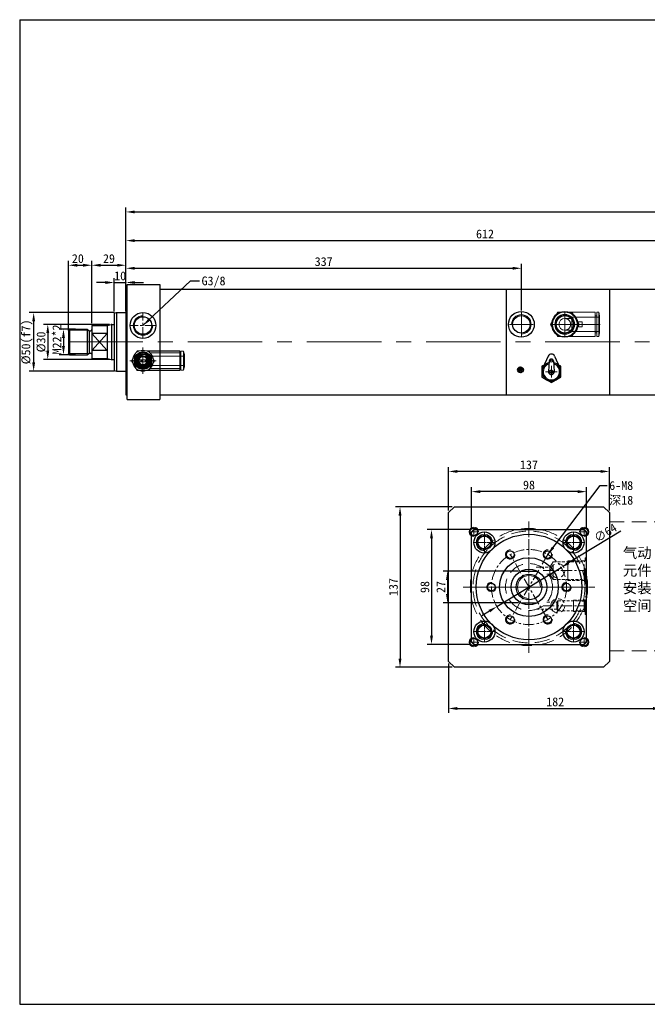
# Model space of a CAD drawing. Header units: millimetres. Extents: x 3288 to 4488, y -533 to 312.
# Tile 1 of 2: x 3288 to 3823, y -528 to 312. Entities that reach past the tile are written whole.
import ezdxf

# ---------------------------------------------------------------- set-up
doc = ezdxf.new("R2010")
doc.units = ezdxf.units.MM
doc.header["$MEASUREMENT"] = 0
doc.linetypes.add('CENTER', pattern=[50.8, 31.75, -6.35, 6.35, -6.35])
doc.linetypes.add('DASHED', pattern=[19.05, 12.7, -6.35])
doc.layers.get('Defpoints').update_dxf_attribs({"lineweight": 25})
for name, color, linetype, lineweight in [('图层1', 7, 'Continuous', 25), ('图层2', 3, 'CENTER', 13), ('图层3', 2, 'Continuous', 13), ('图层4', 1, 'Continuous', 30), ('图层5', 5, 'DASHED', 13), ('图层7', 4, 'Continuous', 13)]:
    doc.layers.add(name, color=color, linetype=linetype, lineweight=lineweight)
doc.dimstyles.new('ISO-25', dxfattribs={"dimscale": 2, "dimtxt": 2.5, "dimasz": 2.5, "dimexe": 1.25, "dimexo": 0.625, "dimtad": 1, "dimtxsty": 'Standard', "dimcen": 2.5, "dimadec": 0, "dimazin": 0, "dimtfac": 1, "dimtmove": 0, "dimatfit": 3, "dimfxl": 0, "dimarcsym": 0})

# ---------------------------------------------------------------- blocks, each defined once
blk = doc.blocks.new('*D24')
at = {"layer": 'Defpoints', "color": 0, "transparency": 16777216}
for p in [(4460.29, 147.68), (4460.29, 105.27), (3378.29, 81.77)]:
    blk.add_point(p, dxfattribs=at)
at = {"layer": '图层3', "color": 0, "lineweight": -2, "transparency": 16777216}
for p, q in [((3378.29, 83.65), (3378.29, 151.43)), ((4460.29, 107.15), (4460.29, 151.43)), ((3385.79, 147.68), (4452.79, 147.68))]:
    blk.add_line(p, q, dxfattribs=at)
at = {"layer": '图层3', "color": 0, "transparency": 16777216}
for points in [[(3385.79, 148.93), (3385.79, 146.43), (3378.29, 147.68)], [(4452.79, 146.43), (4452.79, 148.93), (4460.29, 147.68)]]:
    blk.add_solid(points, dxfattribs=at)
at = {"layer": '图层3', "color": 0, "transparency": 16777216, "insert": (3919.29, 153.31), "char_height": 7.5, "attachment_point": 5}
blk.add_mtext('1082', dxfattribs=at)
blk = doc.blocks.new('*D25')
at = {"layer": 'Defpoints', "color": 0, "transparency": 16777216}
for p in [(3378.29, 102.2), (3378.29, 61.77), (3349.29, 50.77)]:
    blk.add_point(p, dxfattribs=at)
at = {"layer": '图层3', "color": 0, "lineweight": -2, "transparency": 16777216}
for p, q in [((3349.29, 52.65), (3349.29, 105.95)), ((3356.79, 102.2), (3370.79, 102.2)), ((3378.29, 63.65), (3378.29, 105.95))]:
    blk.add_line(p, q, dxfattribs=at)
at = {"layer": '图层3', "color": 0, "transparency": 16777216}
for points in [[(3356.79, 103.45), (3356.79, 100.95), (3349.29, 102.2)], [(3370.79, 100.95), (3370.79, 103.45), (3378.29, 102.2)]]:
    blk.add_solid(points, dxfattribs=at)
at = {"layer": '图层3', "color": 0, "transparency": 16777216, "insert": (3363.79, 107.82), "char_height": 7.5, "attachment_point": 5}
blk.add_mtext('29', dxfattribs=at)
blk = doc.blocks.new('*D26')
at = {"layer": 'Defpoints', "color": 0, "transparency": 16777216}
for p in [(3370.29, 61.77), (3299.6, 11.77), (3370.29, 11.77)]:
    blk.add_point(p, dxfattribs=at)
at = {"layer": '图层3', "color": 0, "lineweight": -2, "transparency": 16777216}
for p, q in [((3368.41, 61.77), (3295.85, 61.77)), ((3299.6, 54.27), (3299.6, 19.27)), ((3368.41, 11.77), (3295.85, 11.77))]:
    blk.add_line(p, q, dxfattribs=at)
at = {"layer": '图层3', "color": 0, "transparency": 16777216}
for points in [[(3300.85, 54.27), (3298.35, 54.27), (3299.6, 61.77)], [(3298.35, 19.27), (3300.85, 19.27), (3299.6, 11.77)]]:
    blk.add_solid(points, dxfattribs=at)
at = {"layer": '图层3', "color": 0, "transparency": 16777216, "insert": (3293.98, 36.77), "char_height": 7.5, "attachment_point": 5, "rotation": 90}
blk.add_mtext('%%c50(f7)', dxfattribs=at)
blk = doc.blocks.new('*D27')
at = {"layer": 'Defpoints', "color": 0, "transparency": 16777216}
for p in [(3337.29, 47.77), (3325.02, 25.77), (3337.29, 25.77)]:
    blk.add_point(p, dxfattribs=at)
at = {"layer": '图层3', "color": 0, "lineweight": -2, "transparency": 16777216}
for p, q in [((3335.41, 47.77), (3321.27, 47.77)), ((3325.02, 40.27), (3325.02, 33.27)), ((3335.41, 25.77), (3321.27, 25.77))]:
    blk.add_line(p, q, dxfattribs=at)
at = {"layer": '图层3', "color": 0, "transparency": 16777216}
for points in [[(3326.27, 40.27), (3323.77, 40.27), (3325.02, 47.77)], [(3323.77, 33.27), (3326.27, 33.27), (3325.02, 25.77)]]:
    blk.add_solid(points, dxfattribs=at)
at = {"layer": '图层3', "color": 0, "transparency": 16777216, "insert": (3319.4, 38.91), "char_height": 7.5, "attachment_point": 5, "rotation": 90}
blk.add_mtext('M22*2', dxfattribs=at)
blk = doc.blocks.new('*D28')
at = {"layer": 'Defpoints', "color": 0, "transparency": 16777216}
for p in [(3349.29, 102.2), (3349.29, 61.77), (3329.29, 44.77)]:
    blk.add_point(p, dxfattribs=at)
at = {"layer": '图层3', "color": 0, "lineweight": -2, "transparency": 16777216}
for p, q in [((3329.29, 46.65), (3329.29, 105.95)), ((3336.79, 102.2), (3341.79, 102.2)), ((3349.29, 63.65), (3349.29, 105.95))]:
    blk.add_line(p, q, dxfattribs=at)
at = {"layer": '图层3', "color": 0, "transparency": 16777216}
for points in [[(3336.79, 103.45), (3336.79, 100.95), (3329.29, 102.2)], [(3341.79, 100.95), (3341.79, 103.45), (3349.29, 102.2)]]:
    blk.add_solid(points, dxfattribs=at)
at = {"layer": '图层3', "color": 0, "transparency": 16777216, "insert": (3337.28, 107.82), "char_height": 7.5, "attachment_point": 5}
blk.add_mtext('20', dxfattribs=at)
blk = doc.blocks.new('*D29')
at = {"layer": 'Defpoints', "color": 0, "transparency": 16777216}
for p in [(3378.29, 87.46), (3368.29, 61.24), (3378.29, 61.24)]:
    blk.add_point(p, dxfattribs=at)
at = {"layer": '图层3', "color": 0, "lineweight": -2, "transparency": 16777216}
for p, q in [((3360.79, 87.46), (3353.29, 87.46)), ((3368.29, 63.11), (3368.29, 91.21)), ((3368.29, 87.46), (3378.29, 87.46)), ((3378.29, 63.11), (3378.29, 91.21)), ((3385.79, 87.46), (3393.29, 87.46))]:
    blk.add_line(p, q, dxfattribs=at)
at = {"layer": '图层3', "color": 0, "transparency": 16777216}
for points in [[(3360.79, 86.21), (3360.79, 88.71), (3368.29, 87.46)], [(3385.79, 88.71), (3385.79, 86.21), (3378.29, 87.46)]]:
    blk.add_solid(points, dxfattribs=at)
at = {"layer": '图层3', "color": 0, "transparency": 16777216, "insert": (3373.29, 93.08), "char_height": 7.5, "attachment_point": 5}
blk.add_mtext('10', dxfattribs=at)
blk = doc.blocks.new('*D30')
at = {"layer": 'Defpoints', "color": 0, "transparency": 16777216}
for p in [(3366.02, 51.77), (3311.63, 21.77), (3366.02, 21.77)]:
    blk.add_point(p, dxfattribs=at)
at = {"layer": '图层3', "color": 0, "lineweight": -2, "transparency": 16777216}
for p, q in [((3364.15, 51.77), (3307.88, 51.77)), ((3311.63, 44.27), (3311.63, 29.27)), ((3364.15, 21.77), (3307.88, 21.77))]:
    blk.add_line(p, q, dxfattribs=at)
at = {"layer": '图层3', "color": 0, "transparency": 16777216}
for points in [[(3312.88, 44.27), (3310.38, 44.27), (3311.63, 51.77)], [(3310.38, 29.27), (3312.88, 29.27), (3311.63, 21.77)]]:
    blk.add_solid(points, dxfattribs=at)
at = {"layer": '图层3', "color": 0, "transparency": 16777216, "insert": (3306.01, 36.77), "char_height": 7.5, "attachment_point": 5, "rotation": 90}
blk.add_mtext('%%c30', dxfattribs=at)
blk = doc.blocks.new('*D31')
at = {"layer": 'Defpoints', "color": 0, "transparency": 16777216}
for p in [(3715.29, 99.63), (3378.29, 81.77), (3715.29, 61.77)]:
    blk.add_point(p, dxfattribs=at)
at = {"layer": '图层3', "color": 0, "lineweight": -2, "transparency": 16777216}
for p, q in [((3378.29, 83.65), (3378.29, 103.38)), ((3715.29, 63.65), (3715.29, 103.38)), ((3385.79, 99.63), (3707.79, 99.63))]:
    blk.add_line(p, q, dxfattribs=at)
at = {"layer": '图层3', "color": 0, "transparency": 16777216}
for points in [[(3385.79, 100.88), (3385.79, 98.38), (3378.29, 99.63)], [(3707.79, 98.38), (3707.79, 100.88), (3715.29, 99.63)]]:
    blk.add_solid(points, dxfattribs=at)
at = {"layer": '图层3', "color": 0, "transparency": 16777216, "insert": (3546.79, 105.26), "char_height": 7.5, "attachment_point": 5}
blk.add_mtext('337', dxfattribs=at)
blk = doc.blocks.new('*D32')
at = {"layer": 'Defpoints', "color": 0, "transparency": 16777216}
for p in [(3990.29, 123.2), (3990.29, 105.27), (3378.29, 81.77)]:
    blk.add_point(p, dxfattribs=at)
at = {"layer": '图层3', "color": 0, "lineweight": -2, "transparency": 16777216}
for p, q in [((3378.29, 83.65), (3378.29, 126.95)), ((3990.29, 107.15), (3990.29, 126.95)), ((3385.79, 123.2), (3982.79, 123.2))]:
    blk.add_line(p, q, dxfattribs=at)
at = {"layer": '图层3', "color": 0, "transparency": 16777216}
for points in [[(3385.79, 124.45), (3385.79, 121.95), (3378.29, 123.2)], [(3982.79, 121.95), (3982.79, 124.45), (3990.29, 123.2)]]:
    blk.add_solid(points, dxfattribs=at)
at = {"layer": '图层3', "color": 0, "transparency": 16777216, "insert": (3684.29, 128.83), "char_height": 7.5, "attachment_point": 5}
blk.add_mtext('612', dxfattribs=at)
blk = doc.blocks.new('*D63')
at = {"layer": 'Defpoints', "color": 0, "transparency": 16777216}
for p in [(3714.8, -158.82), (3652.29, -185.82), (3714.8, -185.82)]:
    blk.add_point(p, dxfattribs=at)
at = {"layer": '图层3', "color": 0, "lineweight": -2, "transparency": 16777216}
for p, q in [((3712.92, -158.82), (3648.54, -158.82)), ((3652.29, -166.32), (3652.29, -178.32)), ((3712.92, -185.82), (3648.54, -185.82))]:
    blk.add_line(p, q, dxfattribs=at)
at = {"layer": '图层3', "color": 0, "transparency": 16777216}
for points in [[(3651.04, -166.32), (3653.54, -166.32), (3652.29, -158.82)], [(3651.04, -178.32), (3653.54, -178.32), (3652.29, -185.82)]]:
    blk.add_solid(points, dxfattribs=at)
at = {"layer": '图层3', "color": 0, "transparency": 16777216, "insert": (3646.66, -172.32), "char_height": 7.5, "attachment_point": 5, "rotation": 90}
blk.add_mtext('27', dxfattribs=at)
blk = doc.blocks.new('*D64')
at = {"layer": 'Defpoints', "color": 0, "transparency": 16777216}
for p in [(3672.78, -123.32), (3638.69, -221.32), (3672.78, -221.32)]:
    blk.add_point(p, dxfattribs=at)
at = {"layer": '图层3', "color": 0, "lineweight": -2, "transparency": 16777216}
for p, q in [((3670.91, -123.32), (3634.94, -123.32)), ((3638.69, -130.82), (3638.69, -213.82)), ((3670.91, -221.32), (3634.94, -221.32))]:
    blk.add_line(p, q, dxfattribs=at)
at = {"layer": '图层3', "color": 0, "transparency": 16777216}
for points in [[(3637.44, -130.82), (3639.94, -130.82), (3638.69, -123.32)], [(3637.44, -213.82), (3639.94, -213.82), (3638.69, -221.32)]]:
    blk.add_solid(points, dxfattribs=at)
at = {"layer": '图层3', "color": 0, "transparency": 16777216, "insert": (3633.06, -172.32), "char_height": 7.5, "attachment_point": 5, "rotation": 90}
blk.add_mtext('98', dxfattribs=at)
blk = doc.blocks.new('*D65')
at = {"layer": 'Defpoints', "color": 0, "transparency": 16777216}
for p in [(3672.78, -90.94), (3672.78, -123.32), (3770.78, -123.32)]:
    blk.add_point(p, dxfattribs=at)
at = {"layer": '图层3', "color": 0, "lineweight": -2, "transparency": 16777216}
for p, q in [((3672.78, -121.45), (3672.78, -87.19)), ((3763.28, -90.94), (3680.28, -90.94)), ((3770.78, -121.45), (3770.78, -87.19))]:
    blk.add_line(p, q, dxfattribs=at)
at = {"layer": '图层3', "color": 0, "transparency": 16777216}
for points in [[(3680.28, -89.69), (3680.28, -92.19), (3672.78, -90.94)], [(3763.28, -89.69), (3763.28, -92.19), (3770.78, -90.94)]]:
    blk.add_solid(points, dxfattribs=at)
at = {"layer": '图层3', "color": 0, "transparency": 16777216, "insert": (3721.78, -85.32), "char_height": 7.5, "attachment_point": 5}
blk.add_mtext('98', dxfattribs=at)
blk = doc.blocks.new('*D66')
at = {"layer": 'Defpoints', "color": 0, "transparency": 16777216}
for p in [(3749.12, -155.68), (3694.45, -188.96)]:
    blk.add_point(p, dxfattribs=at)
at = {"layer": '图层3', "color": 0, "lineweight": -2, "transparency": 16777216}
for p, q in [((3800.03, -124.69), (3755.52, -151.78)), ((3694.45, -188.96), (3749.12, -155.68)), ((3688.04, -192.86), (3681.64, -196.76))]:
    blk.add_line(p, q, dxfattribs=at)
at = {"layer": '图层3', "color": 0, "transparency": 16777216}
for points in [[(3754.87, -150.72), (3756.17, -152.85), (3749.12, -155.68)], [(3687.39, -191.8), (3688.69, -193.93), (3694.45, -188.96)]]:
    blk.add_solid(points, dxfattribs=at)
at = {"layer": '图层3', "color": 0, "transparency": 16777216, "insert": (3786.96, -126.06), "char_height": 7.5, "attachment_point": 5, "rotation": 31.33265}
blk.add_mtext('∅64', dxfattribs=at)
blk = doc.blocks.new('*D67')
at = {"layer": 'Defpoints', "color": 0, "transparency": 16777216}
for p in [(3834.96, -226.64), (3653.28, -235.82), (3834.96, -275.93)]:
    blk.add_point(p, dxfattribs=at)
at = {"layer": '图层3', "color": 0, "lineweight": -2, "transparency": 16777216}
for p, q in [((3834.96, -228.51), (3834.96, -279.68)), ((3653.28, -237.7), (3653.28, -279.68)), ((3660.78, -275.93), (3827.46, -275.93))]:
    blk.add_line(p, q, dxfattribs=at)
at = {"layer": '图层3', "color": 0, "transparency": 16777216}
for points in [[(3660.78, -274.68), (3660.78, -277.18), (3653.28, -275.93)], [(3827.46, -274.68), (3827.46, -277.18), (3834.96, -275.93)]]:
    blk.add_solid(points, dxfattribs=at)
at = {"layer": '图层3', "color": 0, "transparency": 16777216, "insert": (3744.12, -270.3), "char_height": 7.5, "attachment_point": 5}
blk.add_mtext('182', dxfattribs=at)
blk = doc.blocks.new('*D68')
at = {"layer": 'Defpoints', "color": 0, "transparency": 16777216}
for p in [(3653.28, -73.71), (3653.28, -108.82), (3790.28, -108.82)]:
    blk.add_point(p, dxfattribs=at)
at = {"layer": '图层3', "color": 0, "lineweight": -2, "transparency": 16777216}
for p, q in [((3653.28, -106.95), (3653.28, -69.96)), ((3782.78, -73.71), (3660.78, -73.71)), ((3790.28, -106.95), (3790.28, -69.96))]:
    blk.add_line(p, q, dxfattribs=at)
at = {"layer": '图层3', "color": 0, "transparency": 16777216}
for points in [[(3660.78, -72.46), (3660.78, -74.96), (3653.28, -73.71)], [(3782.78, -72.46), (3782.78, -74.96), (3790.28, -73.71)]]:
    blk.add_solid(points, dxfattribs=at)
at = {"layer": '图层3', "color": 0, "transparency": 16777216, "insert": (3721.78, -68.08), "char_height": 7.5, "attachment_point": 5}
blk.add_mtext('137', dxfattribs=at)
blk = doc.blocks.new('*D69')
at = {"layer": 'Defpoints', "color": 0, "transparency": 16777216}
for p in [(3658.28, -103.82), (3611.86, -240.82), (3658.28, -240.82)]:
    blk.add_point(p, dxfattribs=at)
at = {"layer": '图层3', "color": 0, "lineweight": -2, "transparency": 16777216}
for p, q in [((3656.41, -103.82), (3608.11, -103.82)), ((3611.86, -111.32), (3611.86, -233.32)), ((3656.41, -240.82), (3608.11, -240.82))]:
    blk.add_line(p, q, dxfattribs=at)
at = {"layer": '图层3', "color": 0, "transparency": 16777216}
for points in [[(3610.61, -111.32), (3613.11, -111.32), (3611.86, -103.82)], [(3610.61, -233.32), (3613.11, -233.32), (3611.86, -240.82)]]:
    blk.add_solid(points, dxfattribs=at)
at = {"layer": '图层3', "color": 0, "transparency": 16777216, "insert": (3606.24, -172.32), "char_height": 7.5, "attachment_point": 5, "rotation": 90}
blk.add_mtext('137', dxfattribs=at)

msp = doc.modelspace()

# ---------------------------------------------------------------- hatches: boundary and pattern name
at = {"layer": '图层7'}
h = msp.add_hatch(dxfattribs=at)
h.set_pattern_fill('ANSI37', color=256, scale=8, angle=270, style=0)
h.set_pattern_definition([(315, (3156.2052, 1765.6174), (0.7071068, 0.7071068), []), (45, (3156.2052, 1765.6174), (-0.7071068, 0.7071068), [])])
h.paths.add_polyline_path([(3714.507, 10.507, 1), (3714.507, 15.507, 1)])

# ---------------------------------------------------------------- linework, layer by layer
at = {"layer": '图层1'}
for p, q in [((3379.288, 85.772), (3407.288, 85.772)), ((3379.288, -12.228), (3379.288, 85.772)), ((3407.288, 85.772), (3407.288, 36.772)), ((3378.288, 81.772), (3378.288, 36.772)), ((3378.288, 81.772), (3378.288, -8.228)), ((3378.288, 81.772), (3379.288, 81.772)), ((3407.288, 81.772), (3702.288, 81.772)), ((3702.288, 81.772), (3990.288, 81.772)), ((3702.288, 81.772), (3702.288, -8.228)), ((3790.288, 81.772), (3790.288, -8.228)), ((3368.288, 61.236), (3370.288, 61.772)), ((3368.288, 61.236), (3368.288, 36.772)), ((3370.288, 61.772), (3370.288, 11.772)), ((3370.288, 61.772), (3378.288, 61.772)), ((3349.288, 50.772), (3349.288, 22.772)), ((3349.288, 50.772), (3362.288, 50.772)), ((3362.288, 50.772), (3365.766, 51.703)), ((3362.288, 50.772), (3362.288, 22.772)), ((3366.021, 51.754), (3366.021, 21.789)), ((3330.288, 47.772), (3329.288, 46.772)), ((3329.288, 46.772), (3329.288, 26.772)), ((3330.288, 47.772), (3345.288, 47.772)), ((3330.288, 47.772), (3330.288, 25.772)), ((3345.288, 47.772), (3345.288, 25.772)), ((3345.288, 47.772), (3346.496, 46.565)), ((3346.788, 46.361), (3346.788, 27.272)), ((3347.203, 46.272), (3348.288, 46.272)), ((3349.288, 29.561), (3362.288, 43.983)), ((3349.288, 43.983), (3362.288, 29.561)), ((3362.288, 43.983), (3349.288, 43.983)), ((3368.288, 36.772), (3368.288, 12.308)), ((3407.288, 36.772), (3407.288, -12.228)), ((3330.288, 25.772), (3329.288, 26.772)), ((3330.288, 25.772), (3345.288, 25.772)), ((3345.288, 25.772), (3346.496, 26.979)), ((3347.203, 27.272), (3348.288, 27.272)), ((3362.288, 29.561), (3349.288, 29.561)), ((3349.288, 22.772), (3362.288, 22.772)), ((3362.288, 22.772), (3365.766, 21.84)), ((3734.661, 17.052), (3732.87, 16.018)), ((3738.143, 24.649), (3733.598, 14.733)), ((3739.076, 20.539), (3738.378, 11.594)), ((3742.665, 20.539), (3743.363, 11.594)), ((3743.597, 24.649), (3748.143, 14.733)), ((3748.87, 16.018), (3747.08, 17.052)), ((3368.288, 12.308), (3370.288, 11.772)), ((3370.288, 11.772), (3378.288, 11.772)), ((3732.87, 16.018), (3732.87, 6.781)), ((3748.87, 6.781), (3748.87, 16.018)), ((3732.87, 6.781), (3740.87, 2.162)), ((3740.87, 2.162), (3748.87, 6.781)), ((3378.288, -8.228), (3379.288, -8.228)), ((3407.288, -8.228), (3702.288, -8.228)), ((3702.288, -8.228), (3990.288, -8.228)), ((3379.288, -12.228), (3407.288, -12.228)), ((3674.784, -123.324), (3672.784, -125.324)), ((3672.784, -219.324), (3672.784, -125.324)), ((3674.784, -123.324), (3768.784, -123.324)), ((3770.784, -125.324), (3768.784, -123.324)), ((3770.784, -219.324), (3770.784, -125.324)), ((3714.799, -158.824), (3728.769, -158.824)), ((3714.799, -185.824), (3728.769, -185.824)), ((3672.784, -219.324), (3674.784, -221.324)), ((3674.784, -221.324), (3768.784, -221.324)), ((3770.784, -219.324), (3768.784, -221.324))]:
    msp.add_line(p, q, dxfattribs=at)
at = {"layer": '图层1', "ltscale": 5}
for p, q in [((3366.284, 51.772), (3368.288, 51.772)), ((3366.284, 21.772), (3368.288, 21.772))]:
    msp.add_line(p, q, dxfattribs=at)
at = {"layer": '图层1'}
msp.add_lwpolyline([(3658.284, -103.824), (3785.284, -103.824), (3790.284, -108.824), (3790.284, -235.824), (3785.284, -240.824), (3658.284, -240.824), (3653.284, -235.824), (3653.284, -108.824)], close=True, dxfattribs=at)
for centre, radius in [((3392.788, 50.772), 11), ((3715.288, 51.772), 11), ((3715.288, 51.772), 7.5), ((3752.288, 51.772), 11), ((3752.288, 51.772), 7.5), ((3392.788, 50.772), 7.5), ((3392.788, 20.772), 7.5), ((3392.788, 20.772), 4.25), ((3740.87, 20.399), 1), ((3714.507, 13.007), 2.5), ((3740.87, 11.399), 1.5), ((3674.784, -125.324), 3.25), ((3683.784, -134.324), 9), ((3759.784, -134.324), 9), ((3768.784, -125.324), 3.25), ((3721.784, -172.324), 45), ((3683.784, -134.324), 6.25), ((3683.784, -134.324), 5.5), ((3759.784, -134.324), 6.25), ((3759.784, -134.324), 5.5), ((3705.784, -144.611), 3.25), ((3737.784, -144.611), 3.25), ((3721.784, -172.324), 25), ((3721.784, -172.324), 15.2), ((3721.784, -172.324), 15.2), ((3721.784, -172.324), 11), ((3689.784, -172.324), 3.25), ((3753.784, -172.324), 3.25), ((3683.784, -210.324), 9), ((3705.784, -200.037), 3.25), ((3737.784, -200.037), 3.25), ((3759.784, -210.324), 9), ((3683.784, -210.324), 6.25), ((3683.784, -210.324), 5.5), ((3759.784, -210.324), 6.25), ((3759.784, -210.324), 5.5), ((3674.784, -219.324), 3.25), ((3768.784, -219.324), 3.25)]:
    msp.add_circle(centre, radius, dxfattribs=at)
for centre, radius, start, end in [((3366.284, 49.772), 2, 90, 105), ((3347.203, 47.272), 1, 225, 270), ((3348.288, 47.272), 1, 270, 0), ((3347.203, 26.272), 1, 90, 135), ((3348.288, 26.272), 1, 0, 90), ((3740.87, 23.399), 3, 24.624318, 155.375682), ((3366.284, 23.772), 2, 255, 270), ((3740.87, 11.399), 8, 103.749113, 76.250887), ((3740.87, 11.399), 7, 106.463989, 73.536011), ((3740.87, 20.399), 1.8, 4.460844, 175.539156), ((3740.87, 11.399), 2.5, 175.539156, 4.460844)]:
    msp.add_arc(centre, radius, start, end, dxfattribs=at)
at = {"layer": '图层2', "ltscale": 0.3}
for p, q in [((3392.788, 39.772), (3392.788, 61.772)), ((3403.788, 50.772), (3381.788, 50.772)), ((3392.788, 9.596), (3392.788, 31.947)), ((3403.964, 20.772), (3381.613, 20.772)), ((3721.784, -116.324), (3721.784, -228.324)), ((3683.784, -125.324), (3683.784, -143.324)), ((3721.784, -221.324), (3721.784, -123.324)), ((3759.784, -125.324), (3759.784, -143.324)), ((3674.784, -134.324), (3692.784, -134.324)), ((3768.784, -134.324), (3750.784, -134.324)), ((3737.784, -200.037), (3705.784, -144.611)), ((3737.784, -144.611), (3705.784, -200.037)), ((3733.784, -158.324), (3770.784, -158.324)), ((3665.784, -172.324), (3777.784, -172.324)), ((3672.784, -172.324), (3770.784, -172.324)), ((3733.784, -188.324), (3770.784, -188.324)), ((3683.784, -219.324), (3683.784, -201.324)), ((3759.784, -219.324), (3759.784, -201.324)), ((3674.784, -210.324), (3692.784, -210.324)), ((3768.784, -210.324), (3750.784, -210.324))]:
    msp.add_line(p, q, dxfattribs=at)
at = {"layer": '图层2'}
for p, q in [((3715.288, 61.772), (3715.288, 41.772)), ((3752.288, 61.772), (3752.288, 41.772)), ((3705.288, 51.772), (3725.288, 51.772)), ((3742.288, 51.772), (3762.288, 51.772)), ((3735.87, 11.399), (3745.87, 11.399)), ((3740.87, 16.399), (3740.87, 6.399))]:
    msp.add_line(p, q, dxfattribs=at)
at = {"layer": '图层2', "ltscale": 2}
msp.add_line((3329.288, 36.772), (4460.288, 36.772), dxfattribs=at)
at = {"layer": '图层2', "ltscale": 0.2}
for p, q in [((3678.784, -125.324), (3670.784, -125.324)), ((3674.784, -129.324), (3674.784, -121.324)), ((3764.784, -125.324), (3772.784, -125.324)), ((3768.784, -129.324), (3768.784, -121.324)), ((3676.784, -134.324), (3690.784, -134.324)), ((3683.784, -127.324), (3683.784, -141.324)), ((3766.784, -134.324), (3752.784, -134.324)), ((3759.784, -127.324), (3759.784, -141.324)), ((3683.784, -217.324), (3683.784, -203.324)), ((3759.784, -217.324), (3759.784, -203.324)), ((3674.784, -215.324), (3674.784, -223.324)), ((3676.784, -210.324), (3690.784, -210.324)), ((3766.784, -210.324), (3752.784, -210.324)), ((3768.784, -215.324), (3768.784, -223.324)), ((3678.784, -219.324), (3670.784, -219.324)), ((3764.784, -219.324), (3772.784, -219.324))]:
    msp.add_line(p, q, dxfattribs=at)
at = {"layer": '图层2', "ltscale": 0.3}
msp.add_circle((3721.784, -172.324), 32, dxfattribs=at)
at = {"layer": '图层4'}
for p, q in [((3287.719, 311.688), (4487.719, 311.688)), ((3287.719, 311.688), (3287.719, -528.312)), ((3287.719, -528.312), (4487.719, -528.312))]:
    msp.add_line(p, q, dxfattribs=at)
at = {"layer": '图层5'}
for p, q in [((3790.284, -116.636), (3834.959, -116.636)), ((3742.284, -150.824), (3739.686, -155.324)), ((3742.284, -165.824), (3742.284, -150.824)), ((3754.784, -150.024), (3754.784, -164.046)), ((3768.784, -150.824), (3769.784, -149.824)), ((3768.784, -165.824), (3768.784, -150.824)), ((3769.784, -169.324), (3769.784, -147.324)), ((3769.784, -147.324), (3770.784, -147.324)), ((3739.686, -161.324), (3739.686, -155.324)), ((3754.784, -166.624), (3754.784, -152.602)), ((3742.284, -165.824), (3739.686, -161.324)), ((3768.784, -165.824), (3769.784, -166.824)), ((3769.784, -169.324), (3770.784, -169.324)), ((3746.284, -184.074), (3745.562, -185.324)), ((3746.284, -192.574), (3746.284, -184.074)), ((3759.784, -193.224), (3759.784, -183.424)), ((3768.784, -184.074), (3769.784, -183.074)), ((3768.784, -192.574), (3768.784, -184.074)), ((3769.784, -180.824), (3770.784, -180.824)), ((3769.784, -195.824), (3769.784, -180.824)), ((3745.562, -191.324), (3745.562, -185.324)), ((3746.284, -192.574), (3745.562, -191.324)), ((3768.784, -192.574), (3769.784, -193.574)), ((3769.784, -195.824), (3770.784, -195.824)), ((3790.284, -226.636), (3834.959, -226.636))]:
    msp.add_line(p, q, dxfattribs=at)
at = {"layer": '图层5', "ltscale": 1.5}
msp.add_line((3790.284, -226.636), (3790.284, -116.636), dxfattribs=at)
at = {"layer": '图层5', "ltscale": 0.2}
for p, q in [((3742.284, -150.824), (3767.284, -150.824)), ((3754.784, -150.024), (3769.584, -150.024)), ((3728.029, -155.324), (3739.686, -155.324)), ((3736.982, -161.324), (3739.686, -161.324)), ((3742.284, -165.824), (3767.284, -165.824)), ((3754.784, -166.624), (3769.584, -166.624)), ((3746.284, -184.074), (3767.284, -184.074)), ((3759.784, -183.424), (3769.434, -183.424)), ((3728.029, -191.324), (3745.562, -191.324)), ((3736.982, -185.324), (3745.562, -185.324)), ((3746.284, -192.574), (3767.284, -192.574)), ((3759.784, -193.224), (3769.434, -193.224))]:
    msp.add_line(p, q, dxfattribs=at)
at = {"layer": '图层5'}
for radius in [50, 47.7, 20]:
    msp.add_circle((3721.784, -172.324), radius, dxfattribs=at)
at = {"layer": '图层5', "ltscale": 0.5}
for centre in [(3746.284, -158.324), (3746.284, -188.324)]:
    msp.add_circle(centre, 6, dxfattribs=at)
at = {"layer": '图层7'}
for p, q in [((3746.226, 62.272), (3740.164, 51.772)), ((3778.288, 62.272), (3746.226, 62.272)), ((3752.288, 40.715), (3752.288, 62.828)), ((3752.288, 41.272), (3752.288, 62.272)), ((3764.413, 51.772), (3758.351, 62.272)), ((3778.288, 41.272), (3778.288, 62.272)), ((3779.601, 59.122), (3778.288, 59.122)), ((3779.601, 41.272), (3779.601, 62.272)), ((3781.233, 62.272), (3779.601, 62.272)), ((3781.233, 41.272), (3781.233, 62.272)), ((3781.788, 59.122), (3781.233, 62.272)), ((3781.788, 44.422), (3781.788, 59.122)), ((3740.164, 51.772), (3746.226, 41.272)), ((3741.232, 51.772), (3782.345, 51.772)), ((3758.288, 56.772), (3752.288, 56.772)), ((3758.288, 45.772), (3758.288, 57.772)), ((3781.788, 57.772), (3758.288, 57.772)), ((3758.351, 41.272), (3764.413, 51.772)), ((3766.988, 53.872), (3762.576, 53.872)), ((3762.788, 49.672), (3762.788, 53.872)), ((3766.988, 49.672), (3766.988, 53.872)), ((3329.288, 46.772), (3346.288, 46.772)), ((3752.288, 46.772), (3758.288, 46.772)), ((3758.288, 45.772), (3781.788, 45.772)), ((3762.576, 49.672), (3766.988, 49.672)), ((3778.288, 44.422), (3779.601, 44.422)), ((3781.233, 41.272), (3781.788, 44.422)), ((3746.226, 41.272), (3778.288, 41.272)), ((3779.601, 41.272), (3781.233, 41.272)), ((3329.288, 26.772), (3346.288, 26.772)), ((3387.881, 29.272), (3382.974, 20.772)), ((3397.696, 29.272), (3387.881, 29.272)), ((3392.788, 30.558), (3392.788, 10.985)), ((3395.878, 29.172), (3397.754, 29.172)), ((3396.762, 28.791), (3397.973, 28.791)), ((3402.603, 20.772), (3397.696, 29.272)), ((3397.754, 29.172), (3424.188, 29.172)), ((3397.973, 28.791), (3424.188, 28.791)), ((3398.672, 27.516), (3424.188, 27.516)), ((3398.709, 27.516), (3424.188, 27.516)), ((3424.188, 12.372), (3424.188, 29.172)), ((3425.088, 26.105), (3424.188, 26.105)), ((3425.088, 12.772), (3425.088, 28.772)), ((3427.302, 28.772), (3425.088, 28.772)), ((3427.302, 12.772), (3427.302, 28.772)), ((3428.188, 26.105), (3427.302, 28.772)), ((3428.188, 15.438), (3428.188, 26.105)), ((3382.974, 20.772), (3387.881, 12.272)), ((3387.486, 21.622), (3398.091, 21.622)), ((3398.091, 19.922), (3387.486, 19.922)), ((3392.788, 24.061), (3392.788, 24.772)), ((3428.188, 24.772), (3392.788, 24.772)), ((3392.788, 16.772), (3392.788, 17.482)), ((3397.696, 12.272), (3402.603, 20.772)), ((3387.881, 12.272), (3397.696, 12.272)), ((3392.788, 16.772), (3428.188, 16.772)), ((3395.878, 12.372), (3397.754, 12.372)), ((3396.762, 12.752), (3397.973, 12.752)), ((3397.754, 12.372), (3424.188, 12.372)), ((3397.973, 12.752), (3424.188, 12.752)), ((3398.672, 14.027), (3424.188, 14.027)), ((3398.709, 14.027), (3424.188, 14.027)), ((3424.188, 15.438), (3425.088, 15.438)), ((3425.088, 12.772), (3427.302, 12.772)), ((3427.302, 12.772), (3428.188, 15.438))]:
    msp.add_line(p, q, dxfattribs=at)
for points in [[(3752.288, 62.272), (3752.688, 62.264), (3753.484, 62.203), (3754.274, 62.082), (3754.664, 61.999), (3755.051, 61.902), (3755.813, 61.662), (3756.555, 61.366), (3757.272, 61.014), (3757.96, 60.608), (3758.615, 60.152), (3758.929, 59.905), (3759.234, 59.646), (3759.576, 59.331), (3759.672, 59.238), (3759.766, 59.143), (3759.812, 59.096), (3759.858, 59.048), (3759.95, 58.951), (3760.041, 58.854), (3760.13, 58.755), (3760.218, 58.655), (3760.304, 58.554), (3760.347, 58.503), (3760.39, 58.452), (3760.474, 58.348), (3760.556, 58.244), (3760.638, 58.139), (3760.718, 58.032), (3760.797, 57.925), (3760.835, 57.871), (3760.874, 57.816), (3760.95, 57.707), (3761.024, 57.597), (3761.098, 57.486), (3761.169, 57.373), (3761.24, 57.26), (3761.274, 57.204), (3761.309, 57.146), (3761.376, 57.032), (3761.442, 56.916), (3761.506, 56.8), (3761.569, 56.682), (3761.631, 56.564), (3761.661, 56.505), (3761.691, 56.445), (3761.749, 56.326), (3761.806, 56.205), (3761.834, 56.145), (3761.862, 56.084), (3761.916, 55.963), (3761.968, 55.84), (3761.994, 55.779), (3762.019, 55.717), (3762.068, 55.593), (3762.116, 55.469), (3762.162, 55.344), (3762.207, 55.219), (3762.249, 55.093), (3762.27, 55.029), (3762.291, 54.966), (3762.33, 54.839), (3762.369, 54.711), (3762.405, 54.583), (3762.44, 54.455), (3762.473, 54.326), (3762.489, 54.261), (3762.505, 54.197), (3762.535, 54.067), (3762.563, 53.937), (3762.576, 53.872)], [(3752.288, 56.772), (3752.361, 56.771), (3752.507, 56.767), (3752.652, 56.758), (3752.724, 56.753), (3752.797, 56.746), (3752.941, 56.729), (3753.085, 56.708), (3753.228, 56.683), (3753.371, 56.653), (3753.512, 56.62), (3753.583, 56.601), (3753.653, 56.582), (3753.792, 56.54), (3753.93, 56.494), (3754.067, 56.445), (3754.202, 56.391), (3754.335, 56.333), (3754.402, 56.303), (3754.467, 56.272), (3754.597, 56.207), (3754.725, 56.138), (3754.788, 56.102), (3754.851, 56.065), (3754.975, 55.989), (3755.096, 55.909), (3755.156, 55.867), (3755.216, 55.825), (3755.332, 55.738), (3755.446, 55.648), (3755.558, 55.555), (3755.666, 55.458), (3755.772, 55.358), (3755.824, 55.307), (3755.875, 55.255), (3755.975, 55.15), (3756.072, 55.041), (3756.165, 54.93), (3756.255, 54.815), (3756.342, 54.699), (3756.384, 54.64), (3756.425, 54.58), (3756.505, 54.458), (3756.582, 54.334), (3756.654, 54.208), (3756.724, 54.08), (3756.789, 53.95), (3756.82, 53.885), (3756.85, 53.819), (3756.908, 53.685), (3756.962, 53.55), (3757.011, 53.413), (3757.057, 53.275), (3757.099, 53.136), (3757.118, 53.066), (3757.136, 52.995), (3757.17, 52.854), (3757.199, 52.711), (3757.225, 52.568), (3757.246, 52.424), (3757.263, 52.28), (3757.269, 52.207), (3757.275, 52.135), (3757.284, 51.99), (3757.288, 51.844), (3757.288, 51.772), (3757.288, 51.699), (3757.284, 51.554), (3757.275, 51.408), (3757.269, 51.336), (3757.263, 51.263), (3757.246, 51.119), (3757.225, 50.975), (3757.199, 50.832), (3757.17, 50.689), (3757.136, 50.548), (3757.118, 50.478), (3757.099, 50.407), (3757.057, 50.268), (3757.011, 50.13), (3756.962, 49.993), (3756.908, 49.858), (3756.85, 49.725), (3756.82, 49.659), (3756.789, 49.593), (3756.724, 49.463), (3756.654, 49.335), (3756.582, 49.209), (3756.505, 49.085), (3756.425, 48.964), (3756.384, 48.904), (3756.342, 48.844), (3756.255, 48.728), (3756.165, 48.614), (3756.072, 48.502), (3755.975, 48.394), (3755.875, 48.288), (3755.824, 48.236), (3755.772, 48.185), (3755.666, 48.085), (3755.558, 47.989), (3755.446, 47.895), (3755.332, 47.805), (3755.216, 47.718), (3755.156, 47.676), (3755.096, 47.635), (3754.975, 47.555), (3754.851, 47.478), (3754.788, 47.442), (3754.725, 47.406), (3754.597, 47.337), (3754.467, 47.271), (3754.402, 47.24), (3754.335, 47.21), (3754.202, 47.152), (3754.067, 47.099), (3753.93, 47.049), (3753.792, 47.003), (3753.653, 46.961), (3753.583, 46.942), (3753.512, 46.924), (3753.371, 46.89), (3753.228, 46.861), (3753.085, 46.835), (3752.941, 46.814), (3752.797, 46.798), (3752.724, 46.791), (3752.652, 46.785), (3752.507, 46.776), (3752.361, 46.772), (3752.288, 46.772)], [(3762.576, 49.672), (3762.563, 49.606), (3762.535, 49.476), (3762.505, 49.347), (3762.489, 49.282), (3762.473, 49.217), (3762.44, 49.088), (3762.405, 48.96), (3762.369, 48.832), (3762.33, 48.704), (3762.291, 48.577), (3762.27, 48.514), (3762.249, 48.451), (3762.207, 48.325), (3762.162, 48.199), (3762.116, 48.074), (3762.068, 47.95), (3762.019, 47.826), (3761.994, 47.765), (3761.968, 47.703), (3761.916, 47.581), (3761.862, 47.459), (3761.834, 47.398), (3761.806, 47.338), (3761.749, 47.218), (3761.691, 47.098), (3761.661, 47.038), (3761.631, 46.979), (3761.569, 46.861), (3761.506, 46.744), (3761.442, 46.627), (3761.376, 46.512), (3761.309, 46.397), (3761.274, 46.34), (3761.24, 46.283), (3761.169, 46.17), (3761.098, 46.058), (3761.024, 45.946), (3760.95, 45.836), (3760.874, 45.727), (3760.835, 45.673), (3760.797, 45.618), (3760.718, 45.511), (3760.638, 45.405), (3760.556, 45.299), (3760.474, 45.195), (3760.39, 45.092), (3760.347, 45.041), (3760.304, 44.99), (3760.218, 44.888), (3760.13, 44.788), (3760.041, 44.69), (3759.95, 44.592), (3759.858, 44.495), (3759.812, 44.447), (3759.766, 44.4), (3759.672, 44.306), (3759.576, 44.213), (3759.234, 43.897), (3758.929, 43.638), (3758.615, 43.392), (3757.96, 42.935), (3757.272, 42.53), (3756.555, 42.178), (3755.813, 41.881), (3755.051, 41.642), (3754.664, 41.544), (3754.274, 41.461), (3753.484, 41.34), (3752.688, 41.279), (3752.288, 41.272)]]:
    msp.add_lwpolyline(points, dxfattribs=at)
for centre, radius in [((3752.288, 51.772), 8.506), ((3752.288, 51.772), 8.159), ((3752.288, 51.772), 7.275), ((3392.788, 20.772), 7.16), ((3392.788, 20.772), 6.579), ((3392.788, 20.772), 5.96), ((3392.788, 20.772), 5.37), ((3392.788, 20.772), 3.58), ((3392.788, 20.772), 3.289)]:
    msp.add_circle(centre, radius, dxfattribs=at)
for centre, radius, start, end in [((3392.788, 50.772), 8.3, 90, 0), ((3715.288, 51.772), 8.302, 270, 180), ((3752.288, 51.772), 10.5, 90, 270), ((3752.288, 51.772), 8.302, 270, 180), ((3752.288, 51.772), 7.475, 75, 15), ((3752.288, 51.772), 5, 90, 270), ((3752.288, 51.772), 10.5, 348.463041, 11.536959), ((3392.788, 20.772), 8.95, 131.753942, 168.246058), ((3392.788, 20.772), 8.95, 108.246058, 131.753942), ((3392.788, 20.772), 5.723, 345, 285), ((3392.788, 20.772), 4.9, 90, 0), ((3392.788, 20.772), 8.95, 71.753942, 108.246058), ((3392.788, 20.772), 8.95, 48.246058, 71.753942), ((3392.788, 20.772), 8.95, 11.753942, 48.246058), ((3392.788, 20.772), 8.95, 168.246058, 191.753942), ((3392.788, 20.772), 8.95, 191.753942, 228.246058), ((3392.788, 20.772), 4.17, 11.761423, 168.238577), ((3392.788, 20.772), 4.17, 191.761423, 348.238577), ((3392.788, 20.772), 8.95, 311.753942, 348.246058), ((3392.788, 20.772), 8.95, 348.246058, 11.753942), ((3392.788, 20.772), 8.95, 228.246058, 251.753942), ((3392.788, 20.772), 8.95, 251.753942, 288.246058), ((3392.788, 20.772), 8.95, 288.246058, 311.753942), ((3674.784, -125.324), 4, 0, 270), ((3768.784, -125.324), 4, 270, 180), ((3683.784, -134.324), 7, 0, 270), ((3759.784, -134.324), 7, 270, 180), ((3705.784, -144.611), 4, 86.416678, 0), ((3737.784, -144.611), 4, 86.416678, 0), ((3721.784, -172.324), 9.8, 0, 270), ((3689.784, -172.324), 4, 86.416678, 0), ((3753.784, -172.324), 4, 86.416678, 0), ((3705.784, -200.037), 4, 86.416678, 0), ((3737.784, -200.037), 4, 86.416678, 0), ((3683.784, -210.324), 7, 90, 0), ((3759.784, -210.324), 7, 180, 90), ((3674.784, -219.324), 4, 90, 0), ((3768.784, -219.324), 4, 180, 90)]:
    msp.add_arc(centre, radius, start, end, dxfattribs=at)

# ---------------------------------------------------------------- texts
at = {"layer": '图层3', "char_height": 7.5, "attachment_point": 1}
for s, insert in [('G3/8', (3442.733, 92.603)), ('6-M8\\P{\\fSimSun|b0|i0|c134|p54;深18}', (3790.167, -81.982))]:
    msp.add_mtext(s, dxfattribs=dict(at, insert=insert))
at = {"layer": '图层3', "insert": (3801.773, -138.642), "char_height": 9, "width": 28.3977, "attachment_point": 1}
msp.add_mtext('{\\fSimSun|b0|i0|c134|p54;气动元件安装空间}', dxfattribs=at)

# ---------------------------------------------------------------- dimensions: what is measured, and where the dimension line sits
at = {"layer": '图层3'}
for base, p1, p2, override, picture, middle in [((4460.288, 147.683), (3378.288, 81.772), (4460.288, 105.272), {"dimscale": 3, "dimpost": ''}, '*D24', (3919.288, 153.308)), ((3990.288, 123.204), (3378.288, 81.772), (3990.288, 105.272), {"dimscale": 3}, '*D32', (3684.288, 128.829)), ((3378.288, 102.196), (3349.288, 50.772), (3378.288, 61.772), {"dimscale": 3, "dimpost": '<>'}, '*D25', (3363.788, 107.821)), ((3715.288, 99.634), (3378.288, 81.772), (3715.288, 61.772), {"dimscale": 3}, '*D31', (3546.788, 105.259)), ((3653.284, -73.708), (3790.284, -108.824), (3653.284, -108.824), {"dimscale": 3}, '*D68', (3721.784, -68.083))]:
    dim = msp.add_linear_dim(base=base, p1=p1, p2=p2, dimstyle='ISO-25', override=override, dxfattribs=at)
    dim.commit()
    dim.dimension.update_dxf_attribs({"geometry": picture, "text_midpoint": middle})
for base, p1, p2, override, picture, middle in [((3349.288, 102.196), (3329.288, 44.772), (3349.288, 61.772), {"dimscale": 3, "dimpost": '<>'}, '*D28', (3337.284, 102.196)), ((3378.288, 87.459), (3368.288, 61.236), (3378.288, 61.236), {"dimscale": 3}, '*D29', (3373.288, 87.459)), ((3672.784, -90.942), (3770.784, -123.324), (3672.784, -123.324), {"dimscale": 3}, '*D65', (3721.779, -90.942)), ((3834.959, -275.927), (3653.284, -235.824), (3834.959, -226.636), {"dimscale": 3, "dimdec": 0}, '*D67', (3744.121, -275.927))]:
    dim = msp.add_linear_dim(base=base, p1=p1, p2=p2, dimstyle='ISO-25', override=override, dxfattribs=at)
    dim.commit()
    dim.dimension.update_dxf_attribs({"geometry": picture, "text_midpoint": middle, "dimtype": 160})
for base, p1, p2, override, picture, middle in [((3299.602, 11.772), (3370.288, 61.772), (3370.288, 11.772), {"dimscale": 3, "dimpost": '%%c<>(f7)'}, '*D26', (3293.977, 36.772)), ((3311.631, 21.772), (3366.021, 51.772), (3366.021, 21.772), {"dimscale": 3, "dimpost": '%%c<>'}, '*D30', (3306.006, 36.772)), ((3611.865, -240.824), (3658.284, -103.824), (3658.284, -240.824), {"dimscale": 3}, '*D69', (3606.24, -172.324)), ((3638.69, -221.324), (3672.784, -123.324), (3672.784, -221.324), {"dimscale": 3}, '*D64', (3633.065, -172.324)), ((3652.287, -185.824), (3714.799, -158.824), (3714.799, -185.824), {"dimscale": 3}, '*D63', (3646.662, -172.324))]:
    dim = msp.add_linear_dim(base=base, p1=p1, p2=p2, angle=90, dimstyle='ISO-25', override=override, dxfattribs=at)
    dim.commit()
    dim.dimension.update_dxf_attribs({"geometry": picture, "text_midpoint": middle})
dim = msp.add_linear_dim(base=(3325.024, 25.772), p1=(3337.288, 47.772), p2=(3337.288, 25.772), angle=90, dimstyle='ISO-25', override={"dimscale": 3, "dimpost": 'M<>*2'}, dxfattribs=at)
dim.commit()
dim.dimension.update_dxf_attribs({"geometry": '*D27', "text_midpoint": (3325.024, 38.91), "dimtype": 160})
dim = msp.add_diameter_dim_2p(p1=(3694.45, -188.964), p2=(3749.117, -155.684), dimstyle='ISO-25', override={"dimscale": 3}, dxfattribs=at)
dim.commit()
dim.dimension.update_dxf_attribs({"geometry": '*D66', "text_midpoint": (3789.886, -130.864), "dimtype": 163})

# ---------------------------------------------------------------- leaders
at = {"layer": '图层3', "annotation_type": 0, "has_hookline": 1, "hookline_direction": 0, "text_width": 27.5}
for points in [[(3392.788, 50.772), (3433.358, 88.853), (3440.858, 88.853)], [(3737.784, -144.611), (3782.448, -85.732), (3788.292, -85.732)]]:
    msp.add_leader(points, dimstyle='ISO-25', override={"dimscale": 3, "dimgap": 0.625, "dimtad": 0}, dxfattribs=at)

doc.saveas('drawing.dxf')
